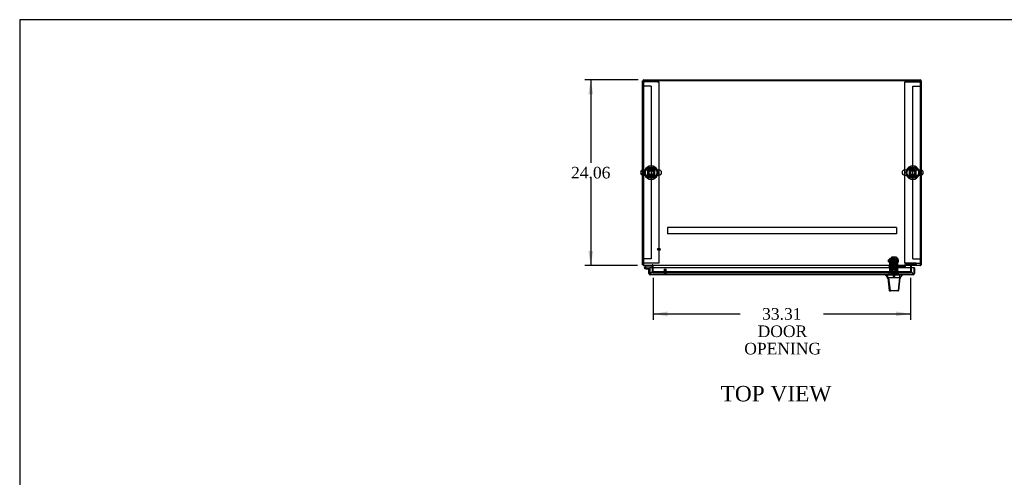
# Model space of a CAD drawing. Header units: inches. Extents: x 1 to 299, y -2 to 199.
# Tile 5 of 10: x 1 to 129, y 140 to 199. Entities that reach past the tile are written whole.
import ezdxf
from ezdxf.enums import TextEntityAlignment as Align
from ezdxf.lldxf.tags import DXFTag

# ---------------------------------------------------------------- set-up
doc = ezdxf.new("R2010")
doc.units = ezdxf.units.IN
doc.header["$MEASUREMENT"] = 0
for name, color, linetype in [('COM50677-1', 7, 'Continuous'), ('COM53964-2', 7, 'Continuous'), ('COM54746-48', 7, 'Continuous'), ('COM55914', 7, 'Continuous'), ('COM56670-6', 7, 'Continuous'), ('COM70220', 7, 'Continuous'), ('COM70838', 7, 'Continuous'), ('COM70839-1', 7, 'Continuous'), ('COM71199-7', 7, 'Continuous'), ('COM71209-6', 7, 'Continuous'), ('COM71210-6', 7, 'Continuous'), ('Default', 7, 'Continuous'), ('HAN13068', 7, 'Continuous'), ('HAN13068_NUT', 7, 'Continuous'), ('HAN13068_SCREW', 7, 'Continuous'), ('HAN_NUT', 7, 'Continuous'), ('NTS18024', 7, 'Continuous'), ('NTS18147', 7, 'Continuous'), ('ROL87452', 7, 'Continuous'), ('RVT17786', 7, 'Continuous'), ('RVT19000', 7, 'Continuous'), ('SCS86414', 7, 'Continuous'), ('SPC87322', 7, 'Continuous'), ('STD26122', 7, 'Continuous'), ('STD26258', 7, 'Continuous'), ('WAF25376', 7, 'Continuous'), ('WAF25377', 7, 'Continuous'), ('WAM254785', 7, 'Continuous'), ('WAM30038', 7, 'Continuous')]:
    doc.layers.add(name, color=color, linetype=linetype)
doc.styles.add('SEACAD_Times_New_Roman', font='times.ttf')
tags = doc.linetypes.add('HIDDEN2', pattern=[0.1875, 0.125, -0.0625]).pattern_tags.tags
tags[6:7] = [DXFTag(74, 4), DXFTag(75, 0), DXFTag(340, '0'), DXFTag(46, 0.0), DXFTag(50, 0.0), DXFTag(44, 0.0), DXFTag(45, 0.0)]
tags[4:5] = [DXFTag(74, 4), DXFTag(75, 0), DXFTag(340, '0'), DXFTag(46, 0.0), DXFTag(50, 0.0), DXFTag(44, 0.0), DXFTag(45, 0.0)]
doc.dimstyles.new('HAMMOND_(STH_-_300x200)', dxfattribs={"dimtxt": 1.5, "dimasz": 1.875, "dimexe": 0.75, "dimexo": 0.75, "dimgap": 0.375, "dimtad": 0, "dimtih": 1, "dimtoh": 1, "dimzin": 0, "dimdsep": 46, "dimtxsty": 'SEACAD_Times_New_Roman', "dimblk1": '_SE_FILLED', "dimblk2": '_SE_FILLED', "dimsah": 1, "dimcen": 0.75, "dimadec": 0, "dimazin": 0, "dimtfac": 0.8, "dimtofl": 0, "dimtmove": 0, "dimatfit": 3, "dimfxl": 1, "dimtolj": 1, "dimtzin": 0, "dimarcsym": 0})

# ---------------------------------------------------------------- blocks, each defined once
blk = doc.blocks.new('SE1')
at = {"layer": 'COM50677-1', "color": 7, "linetype": 'HIDDEN2'}
for p, q in [((82.31, 190.86), (82.13, 190.86)), ((83.94, 190.86), (82.31, 190.86)), ((83.94, 190.86), (84.13, 190.86)), ((84.13, 190.86), (84.13, 167.36)), ((116, 190.86), (116.18, 190.86)), ((116, 167.36), (116, 190.86)), ((116.18, 190.86), (117.81, 190.86)), ((117.81, 190.86), (118, 190.86)), ((82.31, 167.36), (82.13, 167.36)), ((83.94, 167.36), (82.31, 167.36)), ((84.13, 167.36), (83.94, 167.36)), ((116.18, 167.36), (116, 167.36)), ((116.18, 167.36), (117.81, 167.36)), ((117.81, 167.36), (118, 167.36))]:
    blk.add_line(p, q, dxfattribs=at)
at = {"layer": 'COM53964-2', "color": 7, "linetype": 'HIDDEN2'}
for p, q in [((82.27, 190.31), (82.13, 190.31)), ((82.99, 190.31), (82.27, 190.31)), ((83.13, 190.31), (82.99, 190.31)), ((83.13, 190.31), (83.13, 167.94)), ((117, 167.94), (117, 190.31)), ((117, 190.31), (117.14, 190.31)), ((117.14, 190.31), (117.86, 190.31)), ((117.86, 190.31), (118, 190.31)), ((82.27, 167.94), (82.13, 167.94)), ((82.99, 167.94), (82.27, 167.94)), ((83.13, 167.94), (82.99, 167.94)), ((117, 167.94), (117.14, 167.94)), ((117.14, 167.94), (117.86, 167.94)), ((117.86, 167.94), (118, 167.94))]:
    blk.add_line(p, q, dxfattribs=at)
at = {"layer": 'COM54746-48', "color": 7, "linetype": 'Continuous'}
for p, q in [((82.49, 167.08), (82.28, 166.87)), ((82.35, 166.84), (82.52, 167.02)), ((82.52, 167.02), (83.21, 167.02)), ((83.21, 167.02), (83.21, 167.08)), ((82.3, 166.79), (82.3, 166.77)), ((82.37, 166.84), (82.35, 166.84)), ((82.35, 166.72), (82.37, 166.72)), ((82.48, 166.66), (82.36, 166.66)), ((82.42, 166.77), (82.42, 166.79)), ((82.48, 166.78), (82.42, 166.78)), ((82.48, 166.73), (82.46, 166.73)), ((82.94, 166.73), (82.48, 166.73)), ((82.48, 166.73), (82.48, 166.66)), ((82.48, 166.66), (82.94, 166.66)), ((82.94, 166.66), (82.94, 166.66)), ((82.94, 166.18), (82.94, 166.18))]:
    blk.add_line(p, q, dxfattribs=at)
at = {"layer": 'COM54746-48', "color": 7, "linetype": 'HIDDEN2'}
for p, q in [((82.32, 166.82), (82.35, 166.84)), ((82.46, 166.73), (82.36, 166.73)), ((82.42, 166.78), (82.48, 166.77)), ((82.42, 166.78), (82.42, 166.78)), ((82.98, 166.73), (82.94, 166.73)), ((82.94, 166.18), (83, 166.18)), ((83, 166.18), (83, 166.7))]:
    blk.add_line(p, q, dxfattribs=at)
at = {"layer": 'COM54746-48', "color": 7, "linetype": 'Continuous'}
for centre, radius, start, end in [((82.36, 166.78), 0.117, 132.392, 0), ((82.35, 166.79), 0.05, 90, 180), ((82.35, 166.77), 0.05, 180, 270), ((82.37, 166.79), 0.05, 0, 90), ((82.37, 166.77), 0.05, 270, 0), ((82.36, 166.78), 0.117, 0, 72.9726)]:
    blk.add_arc(centre, radius, start, end, dxfattribs=at)
at = {"layer": 'COM54746-48', "color": 7, "linetype": 'HIDDEN2'}
for centre, radius, start, end in [((82.36, 166.78), 0.117, 72.9726, 132.392), ((82.36, 166.78), 0.055, 131.1959, 0), ((82.36, 166.78), 0.055, 0, 131.1959), ((82.98, 166.7), 0.025, 0, 90)]:
    blk.add_arc(centre, radius, start, end, dxfattribs=at)
at = {"layer": 'COM55914', "color": 7, "linetype": 'HIDDEN2'}
for p, q in [((114.88, 171.99), (85.25, 171.99)), ((85.25, 171.99), (85.25, 171.94)), ((85.25, 171.94), (85.25, 171.22)), ((85.25, 171.22), (85.25, 171.17)), ((114.88, 171.17), (85.25, 171.17)), ((114.88, 171.99), (114.88, 171.94)), ((114.88, 171.94), (114.88, 171.22)), ((114.88, 171.22), (114.88, 171.17))]:
    blk.add_line(p, q, dxfattribs=at)
at = {"layer": 'COM56670-6', "color": 7, "linetype": 'Continuous'}
for p, q in [((118, 191.08), (82.13, 191.08)), ((82.13, 191.08), (82.13, 179.44)), ((118, 179.44), (118, 191.08)), ((82.13, 178.78), (82.13, 167.22)), ((118, 167.22), (118, 178.78)), ((82.13, 167.22), (82.13, 167.08)), ((118, 167.08), (82.13, 167.08)), ((83.41, 167.08), (83.41, 167.03)), ((83.41, 166.77), (83.41, 167.03)), ((116.72, 167.03), (116.72, 167.08)), ((116.72, 167.03), (116.72, 166.77)), ((118, 167.08), (118, 167.22))]:
    blk.add_line(p, q, dxfattribs=at)
at = {"layer": 'COM56670-6', "color": 7, "linetype": 'HIDDEN2'}
for p, q in [((82.13, 179.44), (82.13, 178.78)), ((118, 178.78), (118, 179.44)), ((83.41, 166.25), (83.41, 166.77)), ((83.41, 166.21), (83.41, 166.25)), ((83.41, 166.11), (83.41, 166.21)), ((83.41, 166.21), (83.41, 166.21)), ((83.41, 166.11), (83.41, 166.11)), ((83.41, 166.11), (83.41, 166.11)), ((83.41, 166.11), (116.72, 166.11)), ((116.47, 166.25), (83.66, 166.25)), ((116.47, 166.15), (83.66, 166.15)), ((116.72, 166.77), (116.72, 166.25)), ((116.72, 166.25), (116.72, 166.21)), ((116.72, 166.21), (116.72, 166.21)), ((116.72, 166.21), (116.72, 166.11)), ((116.72, 166.11), (116.72, 166.11)), ((116.72, 166.11), (116.72, 166.11))]:
    blk.add_line(p, q, dxfattribs=at)
for centre in [(83.13, 179.11), (117, 179.11)]:
    blk.add_circle(centre, 0.375, dxfattribs=at)
for centre, major_axis, start_param, end_param in [((83.66, 166.2), (-0.25, 0), 4.712389, 6.211302), ((83.66, 166.11), (0.25, 0), 1.570796, 3.06971), ((116.47, 166.2), (-0.25, 0), 3.213475, 4.712389), ((116.47, 166.11), (0.25, 0), 0.071883, 1.570796)]:
    blk.add_ellipse(centre, major_axis=major_axis, ratio=0.173648, start_param=start_param, end_param=end_param, dxfattribs=at)
at = {"layer": 'COM70220', "color": 7, "linetype": 'HIDDEN2'}
for p, q in [((83.58, 166.24), (83.33, 166.24)), ((116.49, 166.24), (83.58, 166.24)), ((116.74, 166.24), (116.49, 166.24))]:
    blk.add_line(p, q, dxfattribs=at)
for centre, start, end in [((83.33, 165.99), 90, 180), ((116.74, 165.99), 0, 90)]:
    blk.add_arc(centre, 0.25, start, end, dxfattribs=at)
at = {"layer": 'COM70838', "color": 7, "linetype": 'HIDDEN2'}
for p, q in [((113.94, 166.97), (113.94, 167.09)), ((113.94, 167.09), (114.06, 167.09)), ((114.55, 167.09), (114.06, 167.09)), ((115.15, 167.09), (114.58, 167.09)), ((115.15, 167.09), (115.24, 167.09)), ((115.89, 167.09), (115.24, 167.09)), ((115.95, 166.97), (115.95, 167.11)), ((116.01, 167.19), (116.01, 167.21)), ((116.08, 167.03), (116.08, 167.03)), ((117.32, 167.38), (116.2, 167.38)), ((116.2, 167.25), (117.32, 167.25)), ((116.2, 167.25), (116.2, 167.15)), ((116.2, 167.15), (117.45, 167.15)), ((117.45, 167.36), (117.45, 167.24)), ((117.45, 167.15), (117.45, 167.24)), ((114.06, 166.97), (113.94, 166.97)), ((114.06, 166.97), (115.15, 166.97)), ((115.24, 166.97), (115.15, 166.97)), ((115.24, 166.97), (115.95, 166.97)), ((115.95, 166.97), (116.02, 166.97))]:
    blk.add_line(p, q, dxfattribs=at)
for centre, radius, start, end in [((115.89, 167.21), 0.117, 270, 298.0398), ((115.89, 167.21), 0.117, 298.0398, 0), ((116.2, 167.19), 0.193, 90, 180), ((116.02, 167.03), 0.06, 270, 0), ((116.2, 167.03), 0.125, 90, 180)]:
    blk.add_arc(centre, radius, start, end, dxfattribs=at)
for centre, major_axis, start_param, end_param in [((117.32, 167.36), (-0.125, 0), 3.141593, 4.712389), ((117.32, 167.24), (0.125, 0), 0, 1.570796)]:
    blk.add_ellipse(centre, major_axis=major_axis, ratio=0.145455, start_param=start_param, end_param=end_param, dxfattribs=at)
at = {"layer": 'COM70839-1', "color": 7, "linetype": 'HIDDEN2'}
for p, q in [((114.03, 167.93), (114.03, 168)), ((114.1, 168), (114.03, 168)), ((114.03, 167.93), (114.03, 167.67)), ((114.03, 167.5), (114.03, 167.67)), ((114.03, 166.37), (114.03, 167.5)), ((114.1, 168), (114.1, 167.93)), ((114.1, 167.67), (114.1, 167.93)), ((115.02, 167.68), (114.1, 167.68)), ((114.1, 167.67), (114.1, 167.5)), ((114.1, 167.62), (115.02, 167.62)), ((114.1, 166.37), (114.1, 167.5)), ((115.02, 167.93), (115.02, 168)), ((115.09, 168), (115.02, 168)), ((115.02, 167.93), (115.02, 167.67)), ((115.02, 167.5), (115.02, 167.67)), ((115.02, 166.37), (115.02, 167.5)), ((115.09, 168), (115.09, 167.93)), ((115.09, 167.67), (115.09, 167.93)), ((115.09, 167.67), (115.09, 167.5)), ((115.09, 166.37), (115.09, 167.5)), ((114.03, 166.36), (114.03, 166.37)), ((114.1, 166.36), (114.03, 166.36)), ((115.02, 166.82), (114.1, 166.82)), ((114.1, 166.37), (114.1, 166.36)), ((115.02, 166.36), (115.02, 166.37)), ((115.09, 166.36), (115.02, 166.36)), ((115.09, 166.37), (115.09, 166.36))]:
    blk.add_line(p, q, dxfattribs=at)
at = {"layer": 'COM71199-7', "color": 7, "linetype": 'Continuous'}
for p, q in [((82.85, 166.66), (82.94, 166.66)), ((82.85, 166.03), (82.85, 166.66)), ((82.94, 165.97), (82.9, 165.92)), ((117.13, 166.77), (82.94, 166.77)), ((82.94, 166.77), (82.94, 166.03)), ((82.94, 166.03), (82.94, 166.66)), ((82.94, 166.03), (82.94, 166.03)), ((82.94, 166.03), (82.94, 165.92)), ((82.94, 166.03), (82.94, 165.97)), ((117.08, 165.89), (82.99, 165.89)), ((82.99, 165.89), (82.99, 165.89)), ((82.99, 165.89), (82.99, 165.89)), ((82.99, 165.89), (82.99, 165.89)), ((117.08, 165.89), (117.08, 165.89)), ((117.08, 165.89), (117.08, 165.89)), ((117.13, 166.77), (117.13, 166.03)), ((117.22, 166.77), (117.13, 166.77)), ((117.13, 166.77), (117.13, 166.03)), ((117.13, 166.03), (117.13, 166.03)), ((117.13, 166.03), (117.13, 165.92)), ((117.13, 165.97), (117.13, 166.03)), ((117.13, 165.97), (117.16, 165.92)), ((117.22, 166.77), (117.22, 166.03))]:
    blk.add_line(p, q, dxfattribs=at)
for centre, start, end in [((82.99, 166.03), 180, 232.4964), ((82.99, 166.03), 232.4964, 269.8439), ((82.99, 166.03), 269.9238, 270), ((117.08, 166.03), 270.1561, 307.5036), ((117.08, 166.03), 270, 270.0762), ((117.08, 166.03), 307.5036, 0)]:
    blk.add_arc(centre, 0.143, start, end, dxfattribs=at)
for points in [[(82.94, 165.92), (82.95, 165.91), (82.96, 165.9), (82.97, 165.9), (82.97, 165.89), (82.98, 165.89), (82.98, 165.89), (82.99, 165.89)], [(117.13, 165.92), (117.12, 165.91), (117.11, 165.9), (117.1, 165.9), (117.09, 165.89), (117.09, 165.89), (117.08, 165.89), (117.08, 165.89)]]:
    blk.add_open_spline(points, degree=3, knots=[0, 0, 0, 0, 0.5, 0.5, 0.75, 0.75, 1, 1, 1, 1], dxfattribs=at)
at = {"layer": 'COM71209-6', "color": 7, "linetype": 'HIDDEN2'}
blk.add_line((83.41, 166.11), (116.72, 166.11), dxfattribs=at)
at = {"layer": 'COM71210-6', "color": 7, "linetype": 'Continuous'}
for p, q in [((82.03, 179.44), (82.03, 191)), ((82.18, 191.14), (117.95, 191.14)), ((118.09, 191), (118.09, 179.44)), ((82.03, 167.17), (82.03, 178.78)), ((118.09, 178.78), (118.09, 167.17)), ((82.13, 167.17), (82.03, 167.17)), ((83.31, 166.77), (83.31, 167.03)), ((116.81, 167.03), (116.81, 166.77)), ((118, 167.17), (118.09, 167.17))]:
    blk.add_line(p, q, dxfattribs=at)
at = {"layer": 'COM71210-6', "color": 7, "linetype": 'HIDDEN2'}
for p, q in [((82.18, 191.04), (117.95, 191.04)), ((82.03, 178.78), (82.03, 179.44)), ((118.09, 179.44), (118.09, 178.78)), ((83.31, 166.11), (83.31, 166.77)), ((83.31, 166.11), (83.41, 166.11)), ((116.81, 166.11), (116.72, 166.11)), ((116.81, 166.77), (116.81, 166.11))]:
    blk.add_line(p, q, dxfattribs=at)
at = {"layer": 'COM71210-6', "color": 7, "linetype": 'Continuous'}
for centre, radius, start, end in [((82.18, 191), 0.143, 90, 180), ((117.95, 191), 0.143, 0, 90), ((82.18, 167.22), 0.143, 199.6129, 250.3871), ((83.27, 167.03), 0.048, 0, 90), ((83.27, 167.03), 0.143, 0, 19.6129), ((116.86, 167.03), 0.143, 160.3871, 180), ((116.86, 167.03), 0.048, 90, 180), ((117.95, 167.22), 0.143, 289.6129, 340.3871)]:
    blk.add_arc(centre, radius, start, end, dxfattribs=at)
at = {"layer": 'COM71210-6', "color": 7, "linetype": 'HIDDEN2'}
for centre, radius, start, end in [((82.18, 191), 0.048, 90, 180), ((117.95, 191), 0.048, 0, 90), ((82.18, 167.22), 0.048, 180, 270), ((82.18, 167.22), 0.143, 250.3871, 270), ((83.27, 167.03), 0.143, 19.6129, 90), ((116.86, 167.03), 0.143, 90, 160.3871), ((117.95, 167.22), 0.048, 270, 0), ((117.95, 167.22), 0.143, 270, 289.6129)]:
    blk.add_arc(centre, radius, start, end, dxfattribs=at)
at = {"layer": 'HAN13068', "color": 7, "linetype": 'HIDDEN2'}
for p, q in [((114.43, 168.08), (114.4, 168.05)), ((114.4, 168.05), (114.72, 168.05)), ((114.4, 168.05), (114.4, 167.09)), ((114.69, 168.08), (114.43, 168.08)), ((114.72, 168.05), (114.69, 168.08)), ((114.72, 167.09), (114.72, 168.05)), ((114.17, 166.59), (114.36, 166.59)), ((114.17, 166.59), (114.17, 165.89)), ((114.36, 166.59), (114.76, 166.59)), ((114.36, 166.59), (114.36, 165.89)), ((114.4, 166.72), (114.4, 166.59)), ((114.4, 166.72), (114.56, 166.72)), ((114.56, 166.72), (114.72, 166.72)), ((114.72, 166.72), (114.72, 166.59)), ((114.76, 166.59), (114.96, 166.59)), ((114.76, 166.59), (114.76, 165.89)), ((114.96, 166.59), (114.96, 165.89))]:
    blk.add_line(p, q, dxfattribs=at)
at = {"layer": 'HAN13068', "color": 7, "linetype": 'Continuous'}
for p, q in [((113.47, 165.89), (113.47, 165.81)), ((113.47, 165.81), (113.54, 165.81)), ((113.57, 165.81), (113.86, 165.46)), ((113.67, 165.81), (113.59, 165.81)), ((115.28, 165.81), (113.67, 165.81)), ((115.46, 165.81), (115.28, 165.81)), ((115.54, 165.81), (115.46, 165.81)), ((115.54, 165.81), (115.65, 165.81)), ((115.65, 165.81), (115.65, 165.89)), ((113.77, 165.46), (113.79, 165.46)), ((113.86, 165.46), (113.79, 165.46)), ((113.9, 165.46), (113.86, 165.46)), ((113.86, 165.46), (114.07, 163.82)), ((113.99, 165.46), (113.9, 165.46)), ((115.27, 165.46), (113.99, 165.46)), ((115.27, 165.46), (115.11, 163.82)), ((115.3, 165.46), (115.27, 165.46)), ((115.32, 165.46), (115.3, 165.46)), ((115.33, 165.46), (115.32, 165.46)), ((115.33, 165.46), (115.35, 165.46)), ((113.96, 163.83), (113.96, 163.83)), ((114.12, 163.78), (114.02, 163.78)), ((115.05, 163.78), (114.12, 163.78)), ((115.11, 163.78), (115.05, 163.78)), ((115.17, 163.83), (115.17, 163.83))]:
    blk.add_line(p, q, dxfattribs=at)
for centre, radius, start, end in [((109.68, 162.18), 5.25, 38.6173, 43.7666), ((127.77, 155.27), 16.06, 138.9673, 140.6254), ((53.31, 171.5), 62.32, 353.4784, 354.4341), ((114.02, 163.84), 0.06, 185.9929, 270.0075), ((115.05, 163.83), 0.0554, 272.131, 348.8293), ((115.11, 163.84), 0.06, 269.9911, 354.4242)]:
    blk.add_arc(centre, radius, start, end, dxfattribs=at)
for points in [[(115.28, 165.81), (115.28, 165.69), (115.27, 165.57), (115.27, 165.46)], [(113.79, 165.46), (113.85, 164.91), (113.9, 164.37), (113.96, 163.83)], [(115.33, 165.46), (115.27, 164.92), (115.22, 164.37), (115.17, 163.83)]]:
    blk.add_open_spline(points, degree=3, dxfattribs=at)
blk.add_open_spline([(114.07, 163.82), (114.08, 163.81), (114.08, 163.8), (114.1, 163.78), (114.11, 163.78), (114.12, 163.78)], degree=3, knots=[0, 0, 0, 0, 0.5, 0.5, 1, 1, 1, 1], dxfattribs=at)
at = {"layer": 'HAN13068_NUT', "color": 7, "linetype": 'HIDDEN2'}
for p, q in [((114.23, 167.47), (114.23, 167.42)), ((114.23, 167.42), (114.4, 167.42)), ((114.23, 167.42), (114.23, 167.09)), ((114.87, 167.5), (114.26, 167.5)), ((114.4, 167.42), (114.56, 167.42)), ((114.56, 167.42), (114.73, 167.42)), ((114.56, 167.42), (114.56, 167.09)), ((114.73, 167.42), (114.9, 167.42)), ((114.9, 167.42), (114.9, 167.47)), ((114.9, 167.42), (114.9, 167.09))]:
    blk.add_line(p, q, dxfattribs=at)
for centre, start, end in [((114.26, 167.47), 90, 180), ((114.87, 167.47), 0, 90)]:
    blk.add_arc(centre, 0.03, start, end, dxfattribs=at)
at = {"layer": 'HAN13068_SCREW', "color": 7, "linetype": 'HIDDEN2'}
for p, q in [((114.3, 166.09), (114.83, 166.09)), ((114.3, 166.09), (114.3, 166.02)), ((114.3, 166.02), (114.83, 166.02)), ((114.45, 166.22), (114.34, 166.22)), ((114.34, 166.22), (114.34, 166.09)), ((114.67, 166.22), (114.45, 166.22)), ((114.45, 166.22), (114.45, 166.09)), ((114.45, 166.02), (114.45, 165.64)), ((114.79, 166.22), (114.67, 166.22)), ((114.67, 166.22), (114.67, 166.09)), ((114.68, 165.64), (114.68, 166.02)), ((114.79, 166.22), (114.79, 166.09)), ((114.83, 166.02), (114.83, 166.09)), ((114.45, 165.64), (114.68, 165.64))]:
    blk.add_line(p, q, dxfattribs=at)
at = {"layer": 'HAN_NUT', "color": 7, "linetype": 'HIDDEN2'}
for p, q in [((114.26, 166.2), (113.95, 166.2)), ((113.95, 165.99), (113.95, 166.2)), ((114.87, 166.2), (114.26, 166.2)), ((114.26, 165.99), (114.26, 166.2)), ((115.18, 166.2), (114.87, 166.2)), ((114.87, 165.99), (114.87, 166.2)), ((115.18, 165.99), (115.18, 166.2))]:
    blk.add_line(p, q, dxfattribs=at)
at = {"layer": 'NTS18024', "color": 7, "linetype": 'HIDDEN2'}
for p, q in [((83.12, 179.65), (82.66, 179.37)), ((82.66, 179.37), (82.66, 178.85)), ((82.66, 178.85), (83.13, 178.58)), ((83.59, 179.37), (83.12, 179.65)), ((83.13, 178.58), (83.59, 178.85)), ((83.59, 178.85), (83.59, 179.37)), ((116.99, 179.65), (116.53, 179.37)), ((116.53, 179.37), (116.53, 178.85)), ((116.53, 178.85), (117, 178.58)), ((117.46, 179.37), (116.99, 179.65)), ((117, 178.58), (117.46, 178.85)), ((117.46, 178.85), (117.46, 179.37))]:
    blk.add_line(p, q, dxfattribs=at)
for centre in [(83.13, 179.11), (117, 179.11)]:
    blk.add_circle(centre, 0.263, dxfattribs=at)
at = {"layer": 'NTS18147', "color": 7, "linetype": 'HIDDEN2'}
for p, q in [((114.1, 167.02), (114.1, 167.02)), ((114.16, 167.02), (114.1, 167.02)), ((114.1, 166.96), (114.1, 167.02)), ((114.16, 167.02), (114.1, 167.02)), ((114.16, 167.02), (114.16, 167.02)), ((114.16, 167.02), (114.16, 166.96)), ((114.36, 167.02), (114.33, 167.02)), ((114.36, 167.02), (114.33, 167.02)), ((114.8, 167.02), (114.76, 167.02)), ((114.8, 167.02), (114.76, 167.02)), ((114.96, 167.02), (114.96, 167.02)), ((115.03, 167.02), (114.96, 167.02)), ((114.96, 167.02), (114.96, 166.96)), ((115.03, 167.02), (114.96, 167.02)), ((115.03, 167.02), (115.03, 167.02)), ((115.03, 167.02), (115.03, 166.96)), ((114.17, 166.96), (114.1, 166.96)), ((114.17, 166.96), (114.1, 166.96)), ((114.1, 166.96), (114.1, 166.9)), ((114.1, 166.9), (114.17, 166.9)), ((114.1, 166.9), (114.17, 166.9)), ((114.17, 166.96), (114.17, 166.96)), ((114.17, 166.9), (114.17, 166.96)), ((114.17, 166.9), (114.5, 166.9)), ((114.17, 166.9), (114.5, 166.9)), ((114.34, 166.9), (114.34, 166.9)), ((114.34, 166.9), (114.34, 166.46)), ((114.78, 166.46), (114.34, 166.46)), ((114.78, 166.46), (114.34, 166.46)), ((114.63, 166.96), (114.5, 166.96)), ((114.5, 166.96), (114.5, 166.96)), ((114.63, 166.96), (114.5, 166.96)), ((114.5, 166.96), (114.5, 166.9)), ((114.5, 166.9), (114.63, 166.9)), ((114.5, 166.9), (114.63, 166.9)), ((114.63, 166.96), (114.63, 166.96)), ((114.63, 166.9), (114.63, 166.96)), ((114.63, 166.9), (114.96, 166.9)), ((114.63, 166.9), (114.96, 166.9)), ((114.78, 166.9), (114.78, 166.9)), ((114.78, 166.46), (114.78, 166.9)), ((115.03, 166.96), (114.96, 166.96)), ((114.96, 166.96), (114.96, 166.96)), ((115.03, 166.96), (114.96, 166.96)), ((114.96, 166.96), (114.96, 166.9)), ((114.96, 166.9), (115.03, 166.9)), ((114.96, 166.9), (115.03, 166.9)), ((115.03, 166.9), (115.03, 166.96))]:
    blk.add_line(p, q, dxfattribs=at)
for centre, start_param, end_param in [((114.33, 166.7), 2.506883, 3.776302), ((114.33, 166.7), 2.506883, 3.141593), ((114.36, 166.7), 2.506883, 3.141593), ((114.36, 166.7), 2.506883, 3.141593), ((114.76, 166.7), 3.141593, 3.776302), ((114.8, 166.7), 2.506883, 3.776302), ((114.8, 166.7), 3.141593, 3.776302)]:
    blk.add_ellipse(centre, major_axis=(0, -0.318), ratio=0.866025, start_param=start_param, end_param=end_param, dxfattribs=at)
at = {"layer": 'ROL87452', "color": 7, "linetype": 'HIDDEN2'}
for p, q in [((114.25, 168.17), (114.25, 167.17)), ((114.88, 168.17), (114.25, 168.17)), ((114.88, 168.17), (114.88, 167.17))]:
    blk.add_line(p, q, dxfattribs=at)
at = {"layer": 'RVT17786', "color": 7, "linetype": 'HIDDEN2'}
for p, q in [((113.88, 167.55), (113.88, 167.8)), ((115.09, 167.8), (113.88, 167.8)), ((113.88, 167.55), (115.09, 167.55))]:
    blk.add_line(p, q, dxfattribs=at)
blk.add_arc((114.86, 167.67), 0.318, 317.1291, 42.8709, dxfattribs=at)
at = {"layer": 'RVT19000', "color": 7, "linetype": 'HIDDEN2'}
for p, q in [((114.88, 167.21), (114.25, 167.21)), ((114.25, 167.17), (114.25, 167.09)), ((114.37, 167.09), (114.37, 166.97)), ((114.58, 167.09), (114.55, 167.09)), ((114.76, 166.97), (114.76, 167.09)), ((114.88, 167.09), (114.88, 167.17)), ((114.42, 166.97), (114.42, 166.76)), ((114.7, 166.76), (114.42, 166.76)), ((114.7, 166.76), (114.7, 166.97))]:
    blk.add_line(p, q, dxfattribs=at)
at = {"layer": 'SCS86414', "color": 7, "linetype": 'Continuous'}
for p, q in [((84.16, 179.44), (82.09, 179.44)), ((82.09, 178.78), (84.16, 178.78)), ((118.03, 179.44), (115.96, 179.44)), ((115.96, 178.78), (118.03, 178.78))]:
    blk.add_line(p, q, dxfattribs=at)
for centre, radius, start, end in [((82.09, 179.11), 0.331, 90, 270), ((83.13, 179.11), 0.625, 32.0055, 147.9945), ((83.13, 179.11), 0.625, 212.0055, 327.9945), ((84.16, 179.11), 0.331, 270, 90), ((115.96, 179.11), 0.331, 90, 270), ((117, 179.11), 0.625, 32.0055, 147.9945), ((117, 179.11), 0.625, 212.0055, 327.9945), ((118.03, 179.11), 0.331, 270, 90)]:
    blk.add_arc(centre, radius, start, end, dxfattribs=at)
at = {"layer": 'SPC87322', "color": 7, "linetype": 'HIDDEN2'}
for p, q in [((114.33, 167.09), (114.33, 166.97)), ((114.34, 167.09), (114.34, 166.97)), ((114.79, 167.09), (114.79, 166.97)), ((114.8, 167.09), (114.8, 166.97)), ((114.17, 166.97), (114.17, 166.59)), ((114.96, 166.59), (114.96, 166.97))]:
    blk.add_line(p, q, dxfattribs=at)
at = {"layer": 'STD26122', "color": 7, "linetype": 'HIDDEN2'}
for p, q in [((114.41, 166.99), (114.38, 166.95)), ((114.38, 166.95), (114.75, 166.95)), ((114.38, 166.95), (114.38, 165.99)), ((114.71, 166.99), (114.41, 166.99)), ((114.75, 166.95), (114.71, 166.99)), ((114.75, 165.99), (114.75, 166.95))]:
    blk.add_line(p, q, dxfattribs=at)
at = {"layer": 'STD26258', "color": 7, "linetype": 'HIDDEN2'}
for p, q in [((84.78, 166.02), (85.1, 166.02)), ((84.78, 166.02), (84.78, 165.99)), ((84.82, 166.61), (85.07, 166.61)), ((84.82, 166.61), (84.82, 166.02)), ((84.85, 166.61), (84.85, 166.02)), ((85.04, 166.61), (85.04, 166.02)), ((85.07, 166.02), (85.07, 166.61)), ((85.1, 165.99), (85.1, 166.02))]:
    blk.add_line(p, q, dxfattribs=at)
for radius in [0.156, 0.125]:
    blk.add_circle((84.13, 169.17), radius, dxfattribs=at)
at = {"layer": 'WAF25376', "color": 7, "linetype": 'HIDDEN2'}
for p, q in [((114.13, 167.99), (114.13, 167.36)), ((114.23, 167.99), (114.13, 167.99)), ((114.13, 167.36), (114.23, 167.36)), ((114.23, 167.99), (114.23, 167.36)), ((114.9, 167.36), (114.9, 167.99)), ((115, 167.99), (114.9, 167.99)), ((114.9, 167.36), (115, 167.36)), ((115, 167.36), (115, 167.99))]:
    blk.add_line(p, q, dxfattribs=at)
at = {"layer": 'WAF25377', "color": 7, "linetype": 'Continuous'}
for centre, start, end in [((83.13, 179.11), 22.2452, 157.7548), ((117, 179.11), 22.2452, 157.7548), ((83.13, 179.11), 202.2452, 337.7548), ((117, 179.11), 202.2452, 337.7548)]:
    blk.add_arc(centre, 0.875, start, end, dxfattribs=at)
at = {"layer": 'WAF25377', "color": 7, "linetype": 'HIDDEN2'}
for centre, radius, start, end in [((83.13, 179.11), 0.875, 157.7548, 202.2452), ((83.13, 179.11), 0.34, 0, 272.4516), ((83.13, 179.11), 0.34, 274.2613, 0), ((83.13, 179.11), 0.875, 0, 22.2452), ((83.13, 179.11), 0.875, 337.7548, 0), ((117, 179.11), 0.875, 157.7548, 202.2452), ((117, 179.11), 0.34, 94.3049, 0), ((117, 179.11), 0.34, 0, 92.3941), ((117, 179.11), 0.875, 0, 22.2452), ((117, 179.11), 0.875, 337.7548, 0)]:
    blk.add_arc(centre, radius, start, end, dxfattribs=at)
at = {"layer": 'WAM254785', "color": 7, "linetype": 'HIDDEN2'}
for centre, radius in [((83.13, 179.11), 0.75), ((117, 179.11), 0.75), ((83.13, 179.11), 0.312), ((117, 179.11), 0.312)]:
    blk.add_circle(centre, radius, dxfattribs=at)
at = {"layer": 'WAM30038', "color": 7, "linetype": 'HIDDEN2'}
for p, q in [((114.19, 166.77), (114.94, 166.77)), ((114.19, 166.77), (114.19, 166.77)), ((114.19, 166.77), (114.94, 166.77)), ((114.19, 166.77), (114.19, 166.75)), ((114.19, 166.75), (114.94, 166.75)), ((114.19, 166.75), (114.94, 166.75)), ((114.39, 166.68), (114.34, 166.68)), ((114.39, 166.68), (114.34, 166.68)), ((114.36, 166.73), (114.39, 166.68)), ((114.36, 166.73), (114.39, 166.68)), ((114.4, 166.7), (114.38, 166.74)), ((114.41, 166.68), (114.39, 166.73)), ((114.41, 166.68), (114.39, 166.73)), ((114.39, 166.68), (114.4, 166.7)), ((114.39, 166.68), (114.4, 166.7)), ((114.55, 166.68), (114.41, 166.68)), ((114.55, 166.68), (114.41, 166.68)), ((114.55, 166.73), (114.55, 166.68)), ((114.58, 166.68), (114.58, 166.73)), ((114.71, 166.68), (114.58, 166.68)), ((114.71, 166.68), (114.58, 166.68)), ((114.74, 166.73), (114.71, 166.68)), ((114.74, 166.73), (114.71, 166.68)), ((114.75, 166.74), (114.72, 166.7)), ((114.72, 166.7), (114.74, 166.68)), ((114.72, 166.7), (114.74, 166.68)), ((114.74, 166.68), (114.77, 166.73)), ((114.74, 166.68), (114.77, 166.73)), ((114.79, 166.68), (114.74, 166.68)), ((114.79, 166.68), (114.74, 166.68)), ((114.94, 166.77), (114.94, 166.77)), ((114.94, 166.75), (114.94, 166.77))]:
    blk.add_line(p, q, dxfattribs=at)
for centre, radius, start, end in [((113.66, 166.16), 0.85, 41.7058, 43.4493), ((114.56, 166.73), 0.0181, 91.7718, 183.073), ((114.56, 166.73), 0.0182, 357.1609, 87.9942), ((115.47, 166.16), 0.854, 136.5547, 138.2901)]:
    blk.add_arc(centre, radius, start, end, dxfattribs=at)
for points, knots in [([(114.34, 166.68), (114.32, 166.69), (114.31, 166.71), (114.3, 166.72), (114.3, 166.72), (114.3, 166.72), (114.3, 166.73)], [0, 0, 0, 0, 0.858552, 0.858552, 0.858552, 1, 1, 1, 1]), ([(114.39, 166.73), (114.39, 166.73), (114.38, 166.73), (114.38, 166.74), (114.38, 166.74), (114.37, 166.74), (114.37, 166.74), (114.37, 166.75), (114.36, 166.75), (114.36, 166.75)], [0, 0, 0, 0, 0.25, 0.25, 0.5, 0.5, 0.75, 0.75, 1, 1, 1, 1]), ([(114.36, 166.74), (114.36, 166.74), (114.36, 166.74), (114.36, 166.74), (114.36, 166.73), (114.36, 166.73)], [0.4389304, 0.4389304, 0.4389304, 0.4389304, 0.5, 0.5, 1, 1, 1, 1]), ([(114.77, 166.75), (114.76, 166.75), (114.76, 166.75), (114.76, 166.74), (114.75, 166.74), (114.75, 166.74), (114.74, 166.73), (114.74, 166.73)], [0, 0, 0, 0, 0.25, 0.25, 0.5, 0.5, 1, 1, 1, 1]), ([(114.77, 166.73), (114.77, 166.73), (114.77, 166.73), (114.77, 166.74), (114.77, 166.74), (114.77, 166.74), (114.77, 166.74), (114.77, 166.74)], [0, 0, 0, 0, 0.25, 0.25, 0.5, 0.5, 0.5626015, 0.5626015, 0.5626015, 0.5626015]), ([(114.83, 166.73), (114.83, 166.72), (114.83, 166.72), (114.83, 166.72), (114.81, 166.71), (114.8, 166.69), (114.79, 166.68)], [0, 0, 0, 0, 0.141448, 0.141448, 0.141448, 1, 1, 1, 1])]:
    blk.add_open_spline(points, degree=3, knots=knots, dxfattribs=at)
blk = doc.blocks.new('DMBLK5166')
at = {"layer": 'Default', "linetype": 'Continuous'}
for points in [[(85.28, 160.5), (85.28, 161.12), (83.41, 160.81)], [(114.84, 160.5), (116.72, 160.81), (114.84, 161.12)]]:
    blk.add_hatch(color=7, dxfattribs=at).paths.add_polyline_path(points)
at = {"layer": 'Default', "color": 7, "linetype": 'Continuous'}
for p, q in [((83.41, 165.5), (83.41, 160.06)), ((116.72, 165.5), (116.72, 160.06)), ((83.41, 160.81), (94.67, 160.81)), ((105.46, 160.81), (116.72, 160.81))]:
    blk.add_line(p, q, dxfattribs=at)
at = {"layer": 'Default', "color": 7, "linetype": 'Continuous', "style": 'SEACAD_Times_New_Roman'}
for s, p in [('33.31', (97.5, 161.56)), ('DOOR', (96.92, 159.31)), ('OPENING', (95.19, 157.06))]:
    blk.add_text(s, height=1.5, dxfattribs=at).set_placement(p, align=Align.TOP_LEFT)
blk = doc.blocks.new('_SE_FILLED')
at = {"color": 0}
blk.add_line((0, 0), (-1, 0), dxfattribs=at)
blk.add_solid([(0, 0), (-1, -0.1665), (-1, 0.1665), (0, 0)], dxfattribs=at)
blk = doc.blocks.new('DMBLK5176')
at = {"layer": 'Default', "linetype": 'Continuous'}
for points in [[(75, 189.26), (75.63, 189.26), (75.31, 191.14)], [(75, 168.95), (75.31, 167.08), (75.63, 168.95)]]:
    blk.add_hatch(color=7, dxfattribs=at).paths.add_polyline_path(points)
at = {"layer": 'Default', "color": 7, "linetype": 'Continuous'}
for p, q in [((81.43, 191.14), (74.56, 191.14)), ((75.31, 191.14), (75.31, 180.38)), ((75.31, 178.36), (75.31, 167.08)), ((81.38, 167.08), (74.56, 167.08))]:
    blk.add_line(p, q, dxfattribs=at)
at = {"layer": 'Default', "color": 7, "linetype": 'Continuous', "style": 'SEACAD_Times_New_Roman'}
blk.add_text('24.06', height=1.5, dxfattribs=at).set_placement((72.76, 179.86), align=Align.TOP_LEFT)
blk = doc.blocks.new('BORDER')
at = {"layer": 'Default', "color": 7, "linetype": 'Continuous'}
for p, q in [((0, 27.86), (-41.86, 27.86)), ((-41.86, 27.86), (-41.86, 0))]:
    blk.add_line(p, q, dxfattribs=at)

msp = doc.modelspace()

# ---------------------------------------------------------------- block references
at = {"layer": 'Default', "color": 7, "xscale": 7.12, "yscale": 7.12, "zscale": 7.12}
msp.add_blockref('BORDER', (299.411, 0.564), dxfattribs=at)
at = {"layer": 'Default'}
msp.add_blockref('SE1', (0, 0), dxfattribs=at)

# ---------------------------------------------------------------- texts
at = {"layer": 'Default', "color": 7, "linetype": 'Continuous', "style": 'SEACAD_Times_New_Roman'}
msp.add_text('TOP VIEW', height=2, dxfattribs=at).set_placement((92.128, 151.476), align=Align.TOP_LEFT)

# ---------------------------------------------------------------- dimensions: what is measured, and where the dimension line sits
at = {"layer": 'Default', "color": 7, "linetype": 'Continuous'}
for base, p1, p2, angle, text, picture, middle in [((75.315, 191.138), (82.177, 191.138), (82.129, 167.078), 269.88569, '\\A1;<>', 'DMBLK5176', (75.315, 179.108)), ((83.409, 160.812), (83.409, 166.254), (116.719, 166.254), 0, '\\A1;<>\\PDOOR\\XOPENING', 'DMBLK5166', (100.064, 160.812))]:
    dim = msp.add_linear_dim(base=base, p1=p1, p2=p2, angle=angle, text=text, dimstyle='HAMMOND_(STH_-_300x200)', dxfattribs=at)
    dim.commit()
    dim.dimension.update_dxf_attribs({"geometry": picture, "text_midpoint": middle, "dimtype": 161})

doc.saveas('drawing.dxf')
